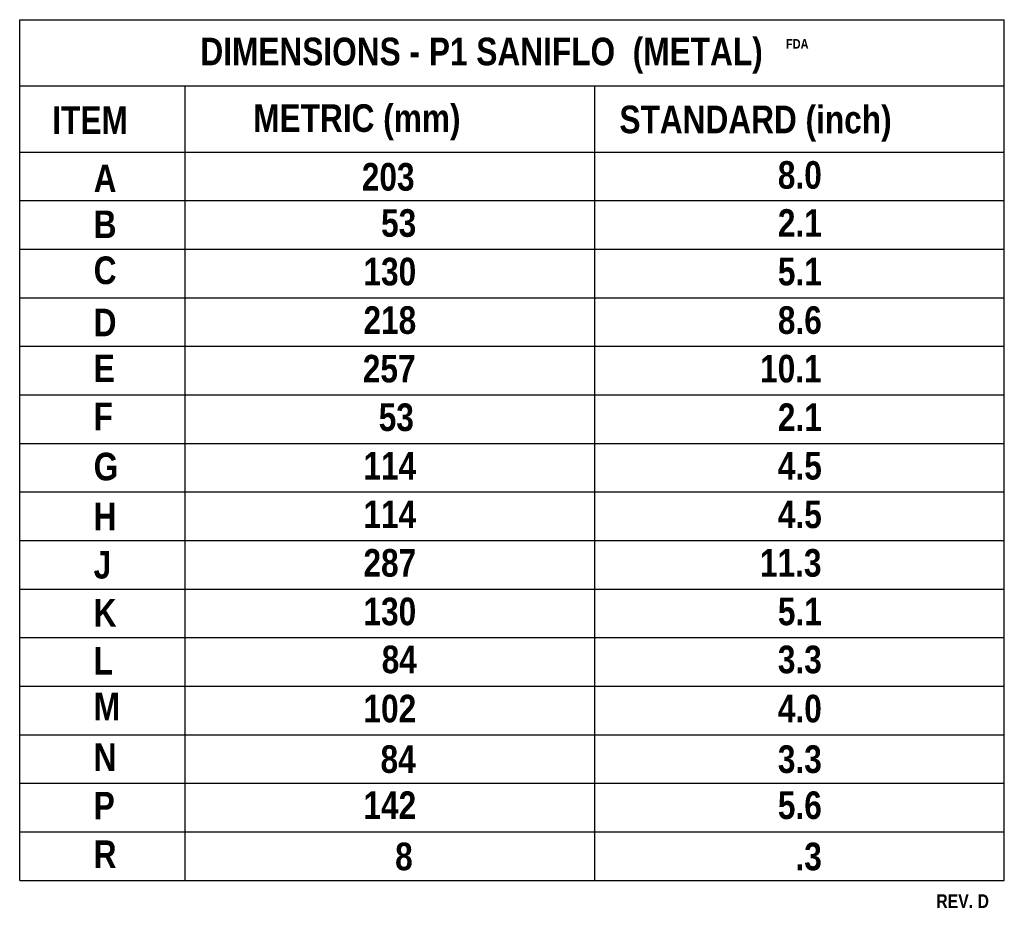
# Model space of a CAD drawing. Extents: x 2 to 36.4, y -1.5 to 23.3.
# Tile 14 of 24: x 23.3 to 32.2, y -1.5 to 6.6. Entities that reach past the tile are written whole.
import ezdxf

# ---------------------------------------------------------------- set-up
doc = ezdxf.new("R2010")
doc.units = 0
doc.header["$LTSCALE"] = 0.5
doc.header["$MEASUREMENT"] = 0
doc.layers.get('0').update_dxf_attribs({"linetype": 'CONTINUOUS'})
doc.styles.add('narrow_arial_bold', font='ARIALNB.TTF')

msp = doc.modelspace()

# ---------------------------------------------------------------- linework, layer by layer
for p, q in [((23.2891, 6.5567), (32.2058, 6.5567)), ((23.2891, -1.2433), (23.2891, 6.5567)), ((32.2058, -1.2433), (32.2058, 6.5567)), ((23.2891, 5.9567), (32.2058, 5.9567)), ((24.7891, -1.2433), (24.7891, 5.9567)), ((28.4975, -1.2433), (28.4975, 5.9567)), ((23.2891, 5.3567), (32.2058, 5.3567)), ((23.2891, 4.9167), (32.2058, 4.9167)), ((23.2891, 4.4767), (32.2058, 4.4767)), ((23.2891, 4.0367), (32.2058, 4.0367)), ((23.2891, 3.5967), (32.2058, 3.5967)), ((23.2891, 3.1567), (32.2058, 3.1567)), ((23.2891, 2.7167), (32.2058, 2.7167)), ((23.2891, 2.2767), (32.2058, 2.2767)), ((23.2891, 1.8367), (32.2058, 1.8367)), ((23.2891, 1.3967), (32.2058, 1.3967)), ((23.2891, 0.9567), (32.2058, 0.9567)), ((23.2891, 0.5167), (32.2058, 0.5167)), ((23.2891, 0.0767), (32.2058, 0.0767)), ((23.2891, -0.3633), (32.2058, -0.3633)), ((23.2891, -0.8033), (32.2058, -0.8033)), ((23.2891, -1.2433), (32.2058, -1.2433))]:
    msp.add_line(p, q)

# ---------------------------------------------------------------- texts
at = {"style": 'narrow_arial_bold'}
for s, height, p in [('DIMENSIONS - P1 SANIFLO  (METAL)', 0.250095, (24.9255, 6.1434)), ('FDA', 0.08684, (30.2284, 6.294)), ('METRIC (mm)', 0.25, (25.4043, 5.5398)), ('STANDARD (inch)', 0.25, (28.7205, 5.5276)), ('ITEM', 0.25, (23.5848, 5.5213)), ('203', 0.25, (26.3873, 5.0078)), ('8.0', 0.25, (30.1551, 5.0248)), ('A', 0.25, (23.9591, 4.994)), ('B', 0.25, (23.9591, 4.5773)), ('53', 0.25, (26.5618, 4.5894)), ('2.1', 0.25, (30.1551, 4.5894)), ('C', 0.25, (23.9591, 4.1607)), ('130', 0.25, (26.4023, 4.1494)), ('5.1', 0.25, (30.1551, 4.1494)), ('D', 0.25, (23.9591, 3.6877)), ('218', 0.25, (26.4023, 3.7094)), ('8.6', 0.25, (30.1551, 3.7094)), ('E', 0.25, (23.9591, 3.272)), ('257', 0.25, (26.3964, 3.2694)), ('10.1', 0.25, (29.9944, 3.2694)), ('F', 0.25, (23.9591, 2.8359)), ('53', 0.25, (26.5405, 2.8294)), ('2.1', 0.25, (30.1551, 2.8294)), ('G', 0.25, (23.9591, 2.3823)), ('114', 0.25, (26.4023, 2.3894)), ('4.5', 0.25, (30.1551, 2.3894)), ('H', 0.25, (23.9591, 1.9288)), ('114', 0.25, (26.4023, 1.9494)), ('4.5', 0.25, (30.1548, 1.9494)), ('J', 0.25, (23.9591, 1.4927)), ('287', 0.25, (26.4023, 1.5094)), ('11.3', 0.25, (29.993, 1.5094)), ('K', 0.25, (23.9591, 1.0576)), ('130', 0.25, (26.4023, 1.0694)), ('5.1', 0.25, (30.1551, 1.0694)), ('L', 0.25, (23.9591, 0.6224)), ('84', 0.25, (26.5676, 0.6344)), ('3.3', 0.25, (30.1551, 0.6344)), ('M', 0.25, (23.9591, 0.2067)), ('102', 0.25, (26.4023, 0.189)), ('4.0', 0.25, (30.1551, 0.189)), ('N', 0.25, (23.9591, -0.2511)), ('84', 0.25, (26.5569, -0.2689)), ('3.3', 0.25, (30.1551, -0.2689)), ('P', 0.25, (23.9591, -0.6911)), ('142', 0.25, (26.4023, -0.6865)), ('5.6', 0.25, (30.1551, -0.6865)), ('R', 0.25, (23.9591, -1.1311)), ('8', 0.25, (26.6891, -1.1508)), ('.3', 0.25, (30.3145, -1.1508)), ('REV. D', 0.125, (31.5895, -1.4938))]:
    msp.add_text(s, height=height, dxfattribs=at).set_placement(p)

doc.saveas('drawing.dxf')
